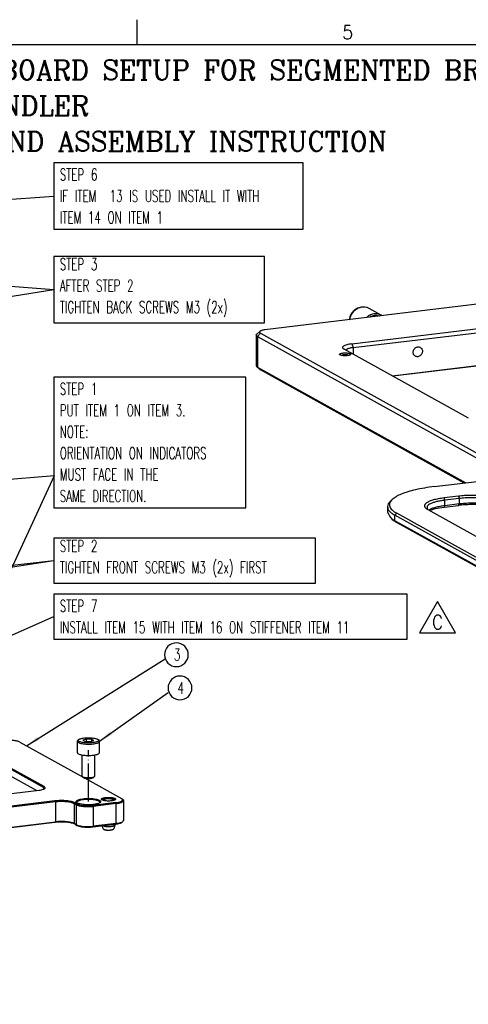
# Model space of a CAD drawing. Header units: inches. Extents: x -399 to 442, y -299 to 295.
# Tile 62 of 138: x -8 to 105, y 46 to 295. Entities that reach past the tile are written whole.
import ezdxf

# ---------------------------------------------------------------- set-up
doc = ezdxf.new("R2010")
doc.units = ezdxf.units.IN
doc.linetypes.add('DOT_CENTER', pattern=[14, 12, -1, 0, -1])
doc.layers.add('1', color=7, linetype='Continuous')
doc.styles.add('CONVERTER_11', font='txt.shx', dxfattribs={"width": 0.9})
doc.styles.add('CONVERTER_12', font='complex.shx', dxfattribs={"width": 0.973})
doc.styles.add('CONVERTER_13', font='txt.shx', dxfattribs={"width": 0.63})
doc.dimstyles.get("Standard").update_dxf_attribs({"dimtxt": 0.18, "dimasz": 0.18, "dimexe": 0.18, "dimexo": 0.0625, "dimgap": 0.09, "dimtad": 0, "dimtih": 1, "dimtoh": 1, "dimdec": 4, "dimzin": 0, "dimdsep": 46, "dimtxsty": 'Standard', "dimcen": 0.09, "dimadec": 0, "dimazin": 0, "dimtfac": 1, "dimtdec": 4, "dimtofl": 0, "dimtmove": 0, "dimatfit": 3, "dimfxl": 1, "dimtolj": 1, "dimtzin": 0, "dimarcsym": 0})

# ---------------------------------------------------------------- blocks, each defined once
blk = doc.blocks.new('REV_TRIANGLE__1', base_point=(97.62, 142.71))
at = {"layer": '1', "color": 3, "linetype": 'Continuous'}
for p, q in [((97.62, 147.96), (93.07, 140.08)), ((102.17, 140.08), (97.62, 147.96)), ((93.07, 140.08), (102.17, 140.08))]:
    blk.add_line(p, q, dxfattribs=at)
at = {"layer": '1', "color": 3, "insert": (97.62, 142.71), "char_height": 3.5, "attachment_point": 5, "line_spacing_factor": 0.90036, "style": 'CONVERTER_11'}
blk.add_mtext('C', dxfattribs=at)
blk = doc.blocks.new('0515-0488_6__7', base_point=(8.47, 129.12))
at = {"color": 7, "linetype": 'Continuous'}
for p, q in [((8.47, 140.85), (8.54, 140.97)), ((8.47, 140.85), (8.47, 137.28)), ((8.54, 140.97), (8.56, 141.04)), ((8.56, 141.04), (8.64, 141.15)), ((8.64, 141.15), (8.73, 141.32)), ((8.73, 141.32), (8.84, 141.39)), ((8.84, 141.39), (9.06, 141.51)), ((9.06, 141.51), (9.25, 141.59)), ((9.25, 141.59), (9.37, 141.65)), ((9.37, 141.65), (10.31, 141.86)), ((11.24, 141.55), (10.24, 141.18)), ((10.24, 141.18), (10.97, 140.78)), ((10.31, 141.86), (11.45, 141.96)), ((10.97, 140.78), (12.7, 140.74)), ((12.96, 141.51), (11.24, 141.55)), ((11.24, 141.55), (11.24, 140.77)), ((11.45, 141.96), (12.65, 141.95)), ((12.65, 141.95), (13.77, 141.83)), ((12.7, 140.74), (13.69, 141.11)), ((12.96, 141.51), (12.96, 140.83)), ((13.69, 141.11), (12.96, 141.51)), ((13.77, 141.83), (14.67, 141.61)), ((14.67, 141.61), (14.88, 141.51)), ((14.88, 141.51), (15.27, 141.26)), ((15.27, 141.26), (15.38, 141.04)), ((15.38, 141.04), (15.4, 140.94)), ((15.4, 140.94), (15.47, 140.85)), ((15.47, 137.28), (15.47, 140.85)), ((9.97, 129.89), (9.97, 136.56)), ((13.97, 129.89), (13.97, 136.55)), ((10.04, 129.75), (10.38, 129.44)), ((13.89, 129.75), (13.56, 129.44)), ((13.89, 129.75), (13.97, 129.89))]:
    blk.add_line(p, q, dxfattribs=at)
for points, knots in [([(8.47, 140.85), (8.47, 140.84), (8.47, 140.82), (8.47, 140.8), (8.48, 140.79)], [0, 0, 0, 0, 0.03028273, 0.06102925, 0.06102925, 0.06102925, 0.06102925]), ([(8.47, 137.28), (8.49, 137.21), (8.55, 137.03), (8.85, 136.86), (9.26, 136.69), (9.82, 136.56), (10.47, 136.45), (11.2, 136.39), (11.97, 136.37), (12.73, 136.39), (13.46, 136.45), (14.12, 136.56), (14.67, 136.69), (15.08, 136.86), (15.39, 137.03), (15.44, 137.21), (15.47, 137.28)], [0, 0, 0, 0, 0.219847, 0.54182, 0.99279, 1.565247, 2.237587, 2.980384, 3.759539, 4.538693, 5.28149, 5.953829, 6.526285, 6.977255, 7.299227, 7.519074, 7.519074, 7.519074, 7.519074]), ([(9.97, 129.89), (9.97, 129.87), (9.98, 129.81), (10.02, 129.77), (10.04, 129.75)], [0, 0, 0, 0, 0.0723654, 0.1602325, 0.1602325, 0.1602325, 0.1602325]), ([(10.04, 129.75), (10.1, 129.71), (10.24, 129.62), (10.52, 129.53), (10.88, 129.45), (11.14, 129.42), (11.28, 129.4)], [0, 0, 0, 0, 0.213034, 0.508654, 0.878259, 1.305023, 1.305023, 1.305023, 1.305023]), ([(10.38, 129.44), (10.43, 129.41), (10.54, 129.33), (10.78, 129.25), (11.07, 129.19), (11.29, 129.16), (11.4, 129.15)], [0, 0, 0, 0, 0.175753, 0.419638, 0.724563, 1.076642, 1.076642, 1.076642, 1.076642]), ([(11.28, 129.4), (11.46, 129.39), (11.82, 129.37), (12.36, 129.38), (12.86, 129.42), (13.3, 129.5), (13.65, 129.59), (13.82, 129.71), (13.89, 129.75)], [0, 0, 0, 0, 0.536405, 1.083193, 1.602162, 2.057702, 2.420662, 2.674263, 2.674263, 2.674263, 2.674263]), ([(11.4, 129.15), (11.55, 129.14), (11.85, 129.12), (12.29, 129.13), (12.71, 129.16), (13.07, 129.23), (13.36, 129.31), (13.5, 129.4), (13.56, 129.44)], [0, 0, 0, 0, 0.442536, 0.893638, 1.321789, 1.697611, 1.997052, 2.206273, 2.206273, 2.206273, 2.206273])]:
    blk.add_open_spline(points, degree=3, knots=knots, dxfattribs=at)
at = {"color": 1, "linetype": 'Continuous'}
for points, knots in [([(8.48, 140.79), (8.53, 140.71), (8.66, 140.5), (9.09, 140.33), (9.66, 140.16), (10.39, 140.04), (11.21, 139.96), (12.08, 139.94), (12.95, 139.97), (13.75, 140.06), (14.44, 140.2), (14.96, 140.38), (15.36, 140.56), (15.44, 140.77), (15.47, 140.85)], [0, 0, 0, 0, 0.285595, 0.727664, 1.33489, 2.081168, 2.924786, 3.815426, 4.698957, 5.521812, 6.235418, 6.801267, 7.199409, 7.455862, 7.455862, 7.455862, 7.455862]), ([(15.17, 141.14), (15.14, 141.22), (15.06, 141.42), (14.68, 141.59), (14.19, 141.75), (13.53, 141.88), (12.78, 141.96), (11.97, 141.98), (11.16, 141.96), (10.4, 141.88), (9.75, 141.75), (9.24, 141.59), (8.9, 141.42), (8.72, 141.14), (8.9, 140.87), (9.24, 140.7), (9.75, 140.53), (10.4, 140.41), (11.16, 140.33), (11.97, 140.31), (12.78, 140.33), (13.53, 140.41), (14.19, 140.53), (14.68, 140.7), (15.06, 140.87), (15.14, 141.07), (15.17, 141.14)], [0, 0, 0, 0, 0.240498, 0.617454, 1.154144, 1.829828, 2.60603, 3.434731, 4.263433, 5.039635, 5.715319, 6.252009, 6.628965, 6.869463, 7.109961, 7.486917, 8.023607, 8.699291, 9.475493, 10.304194, 11.132896, 11.909098, 12.584782, 13.121472, 13.498428, 13.738926, 13.738926, 13.738926, 13.738926])]:
    blk.add_open_spline(points, degree=3, knots=knots, dxfattribs=at)
at = {"layer": '1', "color": 1, "linetype": 'DOT_CENTER'}
blk.add_line((11.97, 121.89), (11.97, 138.06), dxfattribs=at)
blk = doc.blocks.new('dowel_pin_4x8_DIN6325_2__14', base_point=(16.37, 112.82))
at = {"color": 7, "linetype": 'Continuous'}
for p, q in [((16.47, 122.28), (16.45, 122.27)), ((16.93, 122.48), (16.47, 122.28)), ((16.47, 122.28), (16.47, 122.28)), ((17.02, 122.51), (16.93, 122.48)), ((17.38, 122.6), (17.02, 122.51)), ((17.7, 122.66), (17.38, 122.6)), ((17.96, 122.69), (17.7, 122.66)), ((18.19, 122.71), (17.96, 122.69)), ((18.4, 122.71), (18.19, 122.71)), ((18.63, 122.7), (18.4, 122.71)), ((18.88, 122.67), (18.63, 122.7)), ((19.19, 122.61), (18.88, 122.67)), ((19.61, 122.51), (19.19, 122.61)), ((20.12, 122.29), (19.61, 122.51)), ((20.17, 122.26), (20.12, 122.29)), ((16.65, 113.26), (16.37, 114.24)), ((16.51, 114.26), (16.78, 114.15)), ((16.97, 113.03), (16.98, 113.03)), ((16.98, 113.03), (17.06, 113)), ((17.06, 113), (17.15, 112.97)), ((17.15, 112.97), (17.39, 112.92)), ((17.39, 112.92), (17.69, 112.87)), ((17.69, 112.87), (17.94, 112.83)), ((17.94, 112.83), (18.15, 112.82)), ((18.15, 112.82), (18.36, 112.82)), ((18.36, 112.82), (18.56, 112.82)), ((18.56, 112.82), (18.79, 112.85)), ((18.79, 112.85), (19.05, 112.89)), ((19.05, 112.89), (19.4, 112.95)), ((19.4, 112.95), (19.47, 112.97)), ((19.47, 112.97), (19.68, 113.04)), ((20.31, 114.44), (19.98, 113.26)), ((20.31, 114.48), (20.31, 114.71)), ((20.31, 114.44), (20.31, 114.48))]:
    blk.add_line(p, q, dxfattribs=at)
for points, knots in [([(20.12, 122.29), (20.09, 122.31), (20.02, 122.35), (19.95, 122.37), (19.91, 122.39)], [0, 0, 0, 0, 0.1093068, 0.2346936, 0.2346936, 0.2346936, 0.2346936]), ([(16.65, 113.26), (16.68, 113.21), (16.76, 113.1), (16.89, 113.06), (16.97, 113.03)], [0, 0, 0, 0, 0.1535303, 0.3984053, 0.3984053, 0.3984053, 0.3984053]), ([(16.78, 114.15), (16.89, 114.12), (17.14, 114.05), (17.55, 114), (18, 113.96), (18.46, 113.96), (18.92, 113.98), (19.34, 114.03), (19.71, 114.1), (19.99, 114.2), (20.21, 114.29), (20.28, 114.4), (20.31, 114.44)], [0, 0, 0, 0, 0.354968, 0.770778, 1.226845, 1.699654, 2.164539, 2.597375, 2.976305, 3.283719, 3.509392, 3.659346, 3.659346, 3.659346, 3.659346]), ([(16.97, 113.03), (17.07, 113), (17.29, 112.94), (17.65, 112.89), (18.06, 112.85), (18.49, 112.85), (18.9, 112.88), (19.17, 112.92), (19.3, 112.94)], [0, 0, 0, 0, 0.312114, 0.689171, 1.108659, 1.54427, 1.968339, 2.354167, 2.354167, 2.354167, 2.354167]), ([(19.3, 112.94), (19.37, 112.95), (19.5, 112.98), (19.62, 113.02), (19.68, 113.04)], [0, 0, 0, 0, 0.2112088, 0.3936945, 0.3936945, 0.3936945, 0.3936945]), ([(19.68, 113.04), (19.75, 113.07), (19.88, 113.11), (19.95, 113.21), (19.98, 113.26)], [0, 0, 0, 0, 0.2299722, 0.3761507, 0.3761507, 0.3761507, 0.3761507])]:
    blk.add_open_spline(points, degree=3, knots=knots, dxfattribs=at)
blk = doc.blocks.new('N2390-20305_plate__15', base_point=(-318.01, 84.09))
at = {"color": 7, "linetype": 'Continuous'}
for p, q in [((-2.21, 126.27), (-62.22, 159.58)), ((-1.99, 126.54), (-62, 159.85)), ((-9.67, 140.6), (10.28, 129.53)), ((-4.41, 125.32), (-24.61, 136.53)), ((10.72, 129.28), (22.41, 122.8)), ((-49.89, 119.83), (-3.56, 125.42)), ((-1.93, 125.98), (-2.02, 125.84)), ((1.45, 122.03), (-65.86, 113.9)), ((1.56, 121.73), (-65.76, 113.6)), ((8.13, 120.84), (7.54, 121.16)), ((8.36, 121.1), (7.77, 121.43)), ((8.4, 121.46), (8.41, 121.45)), ((20.59, 121.51), (13.34, 120.63)), ((20.7, 121.21), (13.45, 120.33)), ((15.52, 121.45), (15.56, 121.52)), ((16.32, 122.32), (16.31, 122.33)), ((20.31, 122.37), (20.31, 122.32)), ((22.41, 122.8), (22.62, 122.65)), ((22.62, 122.65), (22.86, 122.43)), ((22.9, 122.39), (22.63, 122.59)), ((22.97, 122.28), (22.63, 122.59)), ((22.86, 122.43), (22.9, 122.39)), ((22.9, 122.39), (22.97, 122.28)), ((23.01, 122.15), (23.01, 115.87)), ((1.45, 115.27), (-101.14, 102.88)), ((-101.04, 103.07), (1.56, 115.45)), ((20.7, 114.93), (13.45, 114.06)), ((22.62, 115.37), (22.86, 115.59)), ((8.13, 114.56), (7.54, 114.89)), ((7.77, 114.67), (8.36, 114.34)), ((13.34, 113.87), (20.59, 114.75))]:
    blk.add_line(p, q, dxfattribs=at)
at = {"color": 1, "linetype": 'Continuous'}
for p, q in [((-2.21, 126.27), (-1.99, 126.54)), ((-2.21, 126.27), (-2.21, 125.75)), ((1.56, 121.73), (1.45, 122.03)), ((1.56, 121.73), (1.56, 115.45)), ((7.77, 121.43), (7.54, 121.16)), ((7.54, 121.16), (7.54, 114.89)), ((8.13, 120.84), (8.36, 121.1)), ((20.7, 121.21), (20.59, 121.51)), ((20.7, 114.93), (20.7, 121.21)), ((8.13, 120.84), (8.13, 114.56)), ((13.34, 120.63), (13.45, 120.33)), ((13.45, 120.33), (13.45, 114.06)), ((1.56, 115.45), (1.45, 115.27)), ((20.59, 114.75), (20.7, 114.93)), ((7.77, 114.67), (7.54, 114.89)), ((8.13, 114.56), (8.36, 114.34)), ((13.45, 114.06), (13.34, 113.87))]:
    blk.add_line(p, q, dxfattribs=at)
at = {"color": 7, "linetype": 'Continuous'}
for points, knots in [([(-9.67, 140.6), (-9.8, 140.66), (-10.07, 140.79), (-10.56, 140.92), (-11.15, 141.03), (-11.8, 141.11), (-12.51, 141.16), (-13.23, 141.17), (-13.95, 141.15), (-14.42, 141.1), (-14.66, 141.07)], [0, 0, 0, 0, 0.408714, 0.91946, 1.518504, 2.186416, 2.900094, 3.634203, 4.362449, 5.058812, 5.058812, 5.058812, 5.058812]), ([(-3.56, 125.42), (-3.32, 125.45), (-2.88, 125.52), (-2.31, 125.67), (-1.92, 125.85), (-1.65, 126.07), (-1.72, 126.39), (-1.89, 126.48), (-1.99, 126.54)], [0, 0, 0, 0, 0.725212, 1.320822, 1.758327, 2.040604, 2.263082, 2.593153, 2.593153, 2.593153, 2.593153]), ([(-1.93, 125.98), (-1.96, 126.03), (-2.01, 126.16), (-2.14, 126.23), (-2.21, 126.27)], [0, 0, 0, 0, 0.1720874, 0.4143323, 0.4143323, 0.4143323, 0.4143323]), ([(7.77, 121.43), (7.61, 121.51), (7.26, 121.67), (6.63, 121.84), (5.9, 121.98), (5.07, 122.08), (4.17, 122.14), (3.26, 122.15), (2.34, 122.12), (1.75, 122.06), (1.45, 122.03)], [0, 0, 0, 0, 0.517704, 1.164649, 1.923439, 2.769461, 3.673453, 4.603324, 5.525769, 6.407828, 6.407828, 6.407828, 6.407828]), ([(7.54, 121.16), (7.39, 121.23), (7.06, 121.39), (6.47, 121.55), (5.77, 121.68), (4.98, 121.78), (4.14, 121.83), (3.27, 121.84), (2.4, 121.81), (1.84, 121.76), (1.56, 121.73)], [0, 0, 0, 0, 0.490457, 1.103352, 1.822205, 2.6237, 3.480113, 4.361043, 5.234939, 6.070574, 6.070574, 6.070574, 6.070574]), ([(15.82, 121.83), (15.79, 121.91), (15.71, 122.12), (15.32, 122.32), (14.81, 122.51), (14.12, 122.66), (13.31, 122.77), (12.42, 122.82), (11.51, 122.82), (10.63, 122.77), (9.82, 122.66), (9.13, 122.51), (8.6, 122.32), (8.25, 122.12), (8.07, 121.83), (8.25, 121.53), (8.6, 121.33), (9.13, 121.14), (9.82, 120.99), (10.63, 120.88), (11.51, 120.83), (12.42, 120.83), (13.31, 120.88), (14.12, 120.99), (14.81, 121.14), (15.32, 121.33), (15.71, 121.53), (15.79, 121.74), (15.82, 121.83)], [0, 0, 0, 0, 0.263405, 0.661863, 1.224949, 1.937694, 2.767062, 3.670056, 4.598189, 5.501183, 6.330551, 7.043297, 7.606382, 8.00484, 8.268245, 8.53165, 8.930109, 9.493193, 10.205939, 11.035307, 11.938301, 12.866434, 13.769428, 14.598796, 15.311541, 15.874627, 16.273085, 16.53649, 16.53649, 16.53649, 16.53649]), ([(8.36, 121.1), (8.48, 121.05), (8.76, 120.92), (9.25, 120.79), (9.83, 120.67), (10.49, 120.59), (11.19, 120.55), (11.92, 120.54), (12.64, 120.56), (13.11, 120.61), (13.34, 120.63)], [0, 0, 0, 0, 0.408714, 0.91946, 1.518504, 2.186416, 2.900094, 3.634203, 4.362449, 5.058812, 5.058812, 5.058812, 5.058812]), ([(13.45, 122.43), (13.21, 122.46), (12.72, 122.5), (11.97, 122.52), (11.22, 122.5), (10.5, 122.44), (9.85, 122.35), (9.29, 122.22), (8.85, 122.06), (8.55, 121.89), (8.35, 121.68), (8.38, 121.53), (8.4, 121.46)], [0, 0, 0, 0, 0.728842, 1.489548, 2.250169, 2.97876, 3.645159, 4.222873, 4.691416, 5.040423, 5.281282, 5.480123, 5.480123, 5.480123, 5.480123]), ([(15.56, 121.52), (15.56, 121.58), (15.56, 121.74), (15.34, 121.92), (15.03, 122.08), (14.6, 122.23), (14.06, 122.35), (13.66, 122.4), (13.45, 122.43)], [0, 0, 0, 0, 0.189781, 0.438938, 0.791017, 1.251048, 1.80861, 2.445489, 2.445489, 2.445489, 2.445489]), ([(20.56, 122.59), (20.54, 122.65), (20.49, 122.78), (20.22, 122.9), (19.88, 123.02), (19.41, 123.11), (18.88, 123.16), (18.31, 123.18), (17.74, 123.16), (17.21, 123.11), (16.75, 123.02), (16.39, 122.9), (16.15, 122.78), (16.03, 122.59), (16.15, 122.4), (16.39, 122.28), (16.75, 122.16), (17.21, 122.08), (17.74, 122.02), (18.31, 122), (18.88, 122.02), (19.41, 122.08), (19.88, 122.16), (20.22, 122.28), (20.49, 122.4), (20.54, 122.54), (20.56, 122.59)], [0, 0, 0, 0, 0.1691, 0.434148, 0.811507, 1.286598, 1.832365, 2.415046, 2.997726, 3.543493, 4.018584, 4.395944, 4.660991, 4.830091, 4.999191, 5.264239, 5.641599, 6.116689, 6.662456, 7.245137, 7.827817, 8.373584, 8.848675, 9.226035, 9.491082, 9.660182, 9.660182, 9.660182, 9.660182]), ([(20.31, 122.37), (20.29, 122.41), (20.22, 122.54), (19.98, 122.64), (19.66, 122.74), (19.24, 122.81), (18.76, 122.86), (18.25, 122.87), (17.75, 122.85), (17.28, 122.8), (16.88, 122.72), (16.58, 122.62), (16.36, 122.5), (16.33, 122.38), (16.31, 122.33)], [0, 0, 0, 0, 0.157689, 0.405164, 0.751833, 1.18297, 1.673623, 2.193298, 2.709038, 3.188215, 3.601342, 3.925341, 4.149201, 4.293395, 4.293395, 4.293395, 4.293395]), ([(20.59, 121.51), (20.84, 121.55), (21.3, 121.61), (21.91, 121.76), (22.37, 121.95), (22.68, 122.14), (22.8, 122.44), (22.68, 122.58), (22.62, 122.65)], [0, 0, 0, 0, 0.755177, 1.394105, 1.890622, 2.237112, 2.473902, 2.73537, 2.73537, 2.73537, 2.73537]), ([(20.7, 121.21), (20.91, 121.24), (21.32, 121.3), (21.89, 121.42), (22.35, 121.57), (22.7, 121.74), (22.95, 121.92), (22.99, 122.08), (23.01, 122.15)], [0, 0, 0, 0, 0.65872, 1.240939, 1.729957, 2.115313, 2.397924, 2.605154, 2.605154, 2.605154, 2.605154]), ([(23.01, 122.15), (23, 122.17), (23, 122.22), (22.98, 122.26), (22.97, 122.28)], [0, 0, 0, 0, 0.0689936, 0.1419978, 0.1419978, 0.1419978, 0.1419978]), ([(8.13, 120.84), (8.26, 120.77), (8.56, 120.63), (9.08, 120.5), (9.7, 120.38), (10.4, 120.29), (11.15, 120.24), (11.93, 120.23), (12.7, 120.26), (13.2, 120.31), (13.45, 120.33)], [0, 0, 0, 0, 0.435962, 0.980757, 1.619738, 2.332178, 3.093434, 3.876483, 4.653279, 5.396066, 5.396066, 5.396066, 5.396066]), ([(7.77, 114.67), (7.61, 114.74), (7.26, 114.91), (6.63, 115.07), (5.9, 115.22), (5.07, 115.32), (4.17, 115.38), (3.26, 115.39), (2.34, 115.36), (1.75, 115.3), (1.45, 115.27)], [0, 0, 0, 0, 0.517704, 1.164649, 1.923439, 2.769461, 3.673453, 4.603324, 5.525769, 6.407828, 6.407828, 6.407828, 6.407828]), ([(7.54, 114.89), (7.39, 114.96), (7.06, 115.11), (6.47, 115.27), (5.77, 115.4), (4.98, 115.5), (4.14, 115.55), (3.27, 115.56), (2.4, 115.54), (1.84, 115.48), (1.56, 115.45)], [0, 0, 0, 0, 0.490457, 1.103352, 1.822205, 2.6237, 3.480113, 4.361043, 5.234939, 6.070574, 6.070574, 6.070574, 6.070574]), ([(20.59, 114.75), (20.82, 114.78), (21.25, 114.84), (21.83, 114.98), (22.29, 115.14), (22.52, 115.3), (22.62, 115.37)], [0, 0, 0, 0, 0.699416, 1.302289, 1.786952, 2.143446, 2.143446, 2.143446, 2.143446]), ([(20.7, 114.93), (20.94, 114.97), (21.4, 115.03), (22.02, 115.18), (22.51, 115.34), (22.76, 115.52), (22.86, 115.59)], [0, 0, 0, 0, 0.746043, 1.389106, 1.906079, 2.28634, 2.28634, 2.28634, 2.28634]), ([(22.86, 115.59), (22.9, 115.64), (22.98, 115.71), (23, 115.82), (23.01, 115.87)], [0, 0, 0, 0, 0.1757305, 0.3204587, 0.3204587, 0.3204587, 0.3204587]), ([(8.13, 114.56), (8.26, 114.5), (8.56, 114.36), (9.08, 114.22), (9.7, 114.1), (10.4, 114.01), (11.15, 113.96), (11.93, 113.95), (12.7, 113.98), (13.2, 114.03), (13.45, 114.06)], [0, 0, 0, 0, 0.435962, 0.980757, 1.619738, 2.332178, 3.093434, 3.876483, 4.653279, 5.396066, 5.396066, 5.396066, 5.396066]), ([(8.36, 114.34), (8.48, 114.28), (8.76, 114.15), (9.25, 114.02), (9.83, 113.91), (10.49, 113.83), (11.19, 113.79), (11.92, 113.78), (12.64, 113.8), (13.11, 113.85), (13.34, 113.87)], [0, 0, 0, 0, 0.408714, 0.91946, 1.518504, 2.186416, 2.900094, 3.634203, 4.362449, 5.058812, 5.058812, 5.058812, 5.058812])]:
    blk.add_open_spline(points, degree=3, knots=knots, dxfattribs=at)
blk = doc.blocks.new('N2390-20305__16', base_point=(-318.01, 84.09))
for name, p in [('N2390-20305_plate__15', (-318.01, 84.09)), ('dowel_pin_4x8_DIN6325_2__14', (16.37, 112.82))]:
    blk.add_blockref(name, p)
blk = doc.blocks.new('N2390-60305__17', base_point=(-318.01, -142.86))
for name, p in [('N2390-20305__16', (-318.01, 84.09)), ('0515-0488_6__7', (8.47, 129.12))]:
    blk.add_blockref(name, p)
blk = doc.blocks.new('N2494-90112__127', base_point=(-386.38, -319.12))
blk.add_blockref('N2390-60305__17', (-318.01, -142.86))
blk = doc.blocks.new('E6980-24991_2__316', base_point=(106.23, 185.31))
at = {"color": 7, "linetype": 'Continuous'}
for p, q in [((120.92, 221.15), (134.52, 222.79)), ((134.26, 222.93), (134.38, 222.87)), ((134.26, 222.93), (134.26, 222.76)), ((134.38, 222.87), (134.52, 222.79)), ((128.57, 218.13), (124.04, 217.59)), ((128.82, 217.41), (124.29, 216.87)), ((106.23, 214.85), (106.23, 213.11)), ((107.15, 216.58), (107.73, 217.12)), ((118.7, 215.02), (118.76, 214.05)), ((121.29, 214.21), (124.04, 214.69)), ((124.04, 214.69), (128.57, 215.24)), ((128.82, 215.68), (124.29, 215.13)), ((179.72, 195.29), (142.11, 216.16)), ((179.72, 193.55), (142.11, 214.42)), ((180.27, 195.93), (142.65, 216.81)), ((106.23, 213.11), (107.15, 211.38)), ((107.15, 211.38), (107.73, 210.84)), ((146.19, 191.24), (108.58, 212.12)), ((146.73, 191.88), (109.12, 212.76)), ((118.91, 213.94), (156.52, 193.06)), ((119.26, 213.75), (119.31, 213.79)), ((119.57, 213.58), (121.29, 214.21)), ((142.65, 213.91), (179.61, 193.4)), ((146.19, 189.5), (108.58, 210.38)), ((109.12, 209.86), (146.73, 188.99)), ((179.72, 193.55), (179.82, 193.48)), ((170.61, 191.74), (175.14, 192.28)), ((192.75, 190.47), (179.16, 188.83)), ((193.01, 189.75), (179.41, 188.11)), ((193.01, 190.33), (192.75, 190.47)), ((193.01, 189.75), (192.75, 190.47)), ((193.01, 190.33), (193.01, 189.75)), ((179.16, 185.93), (192.75, 187.57)), ((193.01, 188.01), (179.41, 186.37)), ((193.01, 188.01), (192.75, 187.57)), ((193.01, 187.43), (192.75, 187.57)), ((193.01, 188.01), (193.01, 187.43)), ((193.54, 187.5), (193.01, 187.43))]:
    blk.add_line(p, q, dxfattribs=at)
at = {"color": 1, "linetype": 'Continuous'}
for p, q in [((124.29, 216.87), (124.04, 217.59)), ((128.57, 218.13), (128.82, 217.41)), ((128.82, 217.41), (128.82, 215.68)), ((124.29, 215.13), (124.04, 214.69)), ((124.29, 215.13), (124.29, 216.87)), ((128.57, 215.24), (128.82, 215.68)), ((142.65, 216.81), (142.11, 216.16)), ((142.11, 216.16), (142.11, 214.42)), ((142.11, 214.42), (142.65, 213.91)), ((108.58, 212.12), (109.12, 212.76)), ((108.58, 210.38), (108.58, 212.12)), ((109.12, 209.86), (108.58, 210.38)), ((179.72, 195.29), (180.27, 195.93)), ((179.72, 195.29), (179.72, 193.55)), ((179.8, 193.47), (179.72, 193.55)), ((146.19, 191.24), (146.73, 191.88)), ((146.19, 189.5), (146.19, 191.24)), ((146.73, 188.99), (146.19, 189.5)), ((179.41, 188.11), (179.16, 188.83)), ((179.16, 185.93), (179.41, 186.37)), ((179.41, 186.37), (179.41, 188.11))]:
    blk.add_line(p, q, dxfattribs=at)
at = {"color": 7, "linetype": 'Continuous'}
for points, knots in [([(120.92, 221.15), (119.9, 221.02), (117.94, 220.76), (115.16, 220.21), (112.72, 219.58), (110.65, 218.85), (108.98, 218.1), (108.11, 217.42), (107.73, 217.12)], [0, 0, 0, 0, 3.095645, 5.93715, 8.475064, 10.670028, 12.497098, 13.954364, 13.954364, 13.954364, 13.954364]), ([(124.04, 217.59), (123.44, 217.51), (122.31, 217.35), (120.78, 217), (119.53, 216.59), (118.62, 216.12), (118.01, 215.61), (117.84, 214.95), (118.25, 214.34), (118.66, 214.09), (118.91, 213.94)], [0, 0, 0, 0, 1.808995, 3.397355, 4.716414, 5.737573, 6.470758, 7.019592, 7.627638, 8.483579, 8.483579, 8.483579, 8.483579]), ([(142.65, 216.81), (142.3, 216.97), (141.52, 217.34), (140.13, 217.71), (138.48, 218.02), (136.63, 218.25), (134.64, 218.38), (132.59, 218.4), (130.56, 218.34), (129.22, 218.2), (128.57, 218.13)], [0, 0, 0, 0, 1.155298, 2.599006, 4.292305, 6.18027, 8.1976, 10.27268, 12.331189, 14.299575, 14.299575, 14.299575, 14.299575]), ([(142.11, 216.16), (141.78, 216.32), (141.04, 216.66), (139.73, 217.01), (138.18, 217.31), (136.43, 217.52), (134.55, 217.64), (132.62, 217.67), (130.7, 217.61), (129.44, 217.48), (128.82, 217.41)], [0, 0, 0, 0, 1.089904, 2.451893, 4.049345, 5.830444, 7.733585, 9.691208, 11.633197, 13.490165, 13.490165, 13.490165, 13.490165]), ([(107.15, 216.58), (106.88, 216.32), (106.4, 215.83), (106.29, 215.15), (106.23, 214.85)], [0, 0, 0, 0, 1.098298, 2.002837, 2.002837, 2.002837, 2.002837]), ([(106.23, 214.85), (106.27, 214.61), (106.34, 214.09), (106.84, 213.38), (107.59, 212.7), (108.23, 212.32), (108.58, 212.12)], [0, 0, 0, 0, 0.719922, 1.545527, 2.545805, 3.754092, 3.754092, 3.754092, 3.754092]), ([(107.73, 217.12), (107.41, 216.78), (106.83, 216.17), (106.8, 214.79), (107.72, 213.62), (108.61, 213.07), (109.12, 212.76)], [0, 0, 0, 0, 1.348251, 2.464216, 3.785852, 5.591316, 5.591316, 5.591316, 5.591316]), ([(124.29, 216.87), (123.83, 216.81), (122.96, 216.69), (121.74, 216.44), (120.68, 216.15), (119.82, 215.82), (119.14, 215.47), (118.83, 215.15), (118.7, 215.02)], [0, 0, 0, 0, 1.380311, 2.634121, 3.735721, 4.665671, 5.414021, 5.987621, 5.987621, 5.987621, 5.987621]), ([(124.29, 215.13), (123.76, 215.06), (122.76, 214.92), (121.39, 214.61), (120.24, 214.27), (119.59, 213.94), (119.31, 213.79)], [0, 0, 0, 0, 1.598752, 3.019177, 4.222724, 5.184165, 5.184165, 5.184165, 5.184165]), ([(142.65, 213.91), (142.3, 214.07), (141.52, 214.44), (140.13, 214.81), (138.48, 215.13), (136.63, 215.35), (134.64, 215.48), (132.59, 215.51), (130.56, 215.44), (129.22, 215.3), (128.57, 215.24)], [0, 0, 0, 0, 1.155298, 2.599006, 4.292305, 6.18027, 8.1976, 10.27268, 12.331189, 14.299575, 14.299575, 14.299575, 14.299575]), ([(142.11, 214.42), (141.78, 214.58), (141.04, 214.93), (139.73, 215.27), (138.18, 215.57), (136.43, 215.78), (134.55, 215.91), (132.62, 215.93), (130.7, 215.87), (129.44, 215.74), (128.82, 215.68)], [0, 0, 0, 0, 1.089904, 2.451893, 4.049345, 5.830444, 7.733585, 9.691208, 11.633197, 13.490165, 13.490165, 13.490165, 13.490165]), ([(107.15, 211.38), (107.35, 211.2), (107.8, 210.82), (108.31, 210.53), (108.58, 210.38)], [0, 0, 0, 0, 0.812613, 1.747, 1.747, 1.747, 1.747]), ([(107.73, 210.84), (107.93, 210.67), (108.36, 210.3), (108.86, 210.01), (109.12, 209.86)], [0, 0, 0, 0, 0.793111, 1.705073, 1.705073, 1.705073, 1.705073]), ([(175.14, 192.28), (175.74, 192.37), (176.86, 192.52), (178.39, 192.87), (179.64, 193.28), (180.55, 193.75), (181.16, 194.26), (181.33, 194.93), (180.93, 195.53), (180.51, 195.78), (180.27, 195.93)], [0, 0, 0, 0, 1.808995, 3.397355, 4.716414, 5.737573, 6.470758, 7.019592, 7.627638, 8.483579, 8.483579, 8.483579, 8.483579]), ([(156.52, 193.06), (156.87, 192.9), (157.66, 192.53), (159.04, 192.17), (160.69, 191.85), (162.54, 191.62), (164.53, 191.49), (166.58, 191.47), (168.62, 191.53), (169.95, 191.67), (170.61, 191.74)], [0, 0, 0, 0, 1.155298, 2.599006, 4.292305, 6.18027, 8.1976, 10.27268, 12.331189, 14.299575, 14.299575, 14.299575, 14.299575]), ([(180.48, 193.7), (180.55, 193.83), (180.71, 194.08), (180.61, 194.56), (180.25, 194.96), (179.91, 195.17), (179.72, 195.29)], [0, 0, 0, 0, 0.440892, 0.852373, 1.358595, 2.026957, 2.026957, 2.026957, 2.026957]), ([(146.19, 191.24), (146.83, 190.93), (148.24, 190.24), (150.69, 189.5), (153.56, 188.82), (156.81, 188.27), (160.36, 187.86), (164.11, 187.59), (167.98, 187.48), (171.87, 187.53), (175.69, 187.71), (178.19, 187.98), (179.41, 188.11)], [0, 0, 0, 0, 2.124291, 4.692411, 7.664945, 10.983895, 14.578378, 18.368382, 22.267814, 26.187285, 30.036811, 33.728498, 33.728498, 33.728498, 33.728498]), ([(146.19, 189.5), (146.83, 189.19), (148.24, 188.5), (150.69, 187.76), (153.56, 187.08), (156.81, 186.53), (160.36, 186.12), (164.11, 185.85), (167.98, 185.74), (171.87, 185.79), (175.69, 185.98), (178.19, 186.24), (179.41, 186.37)], [0, 0, 0, 0, 2.124291, 4.692411, 7.664945, 10.983895, 14.578378, 18.368382, 22.267814, 26.187285, 30.036811, 33.728498, 33.728498, 33.728498, 33.728498]), ([(146.73, 191.88), (147.36, 191.58), (148.73, 190.91), (151.12, 190.18), (153.93, 189.52), (157.1, 188.99), (160.56, 188.59), (164.23, 188.33), (168, 188.21), (171.8, 188.26), (175.52, 188.44), (177.96, 188.7), (179.16, 188.83)], [0, 0, 0, 0, 2.073308, 4.579793, 7.480986, 10.720281, 14.228497, 17.927541, 21.733386, 25.55879, 29.315928, 32.919014, 32.919014, 32.919014, 32.919014]), ([(146.73, 188.99), (147.36, 188.68), (148.73, 188.01), (151.12, 187.28), (153.93, 186.62), (157.1, 186.09), (160.56, 185.69), (164.23, 185.43), (168, 185.32), (171.8, 185.36), (175.52, 185.55), (177.96, 185.8), (179.16, 185.93)], [0, 0, 0, 0, 2.073308, 4.579793, 7.480986, 10.720281, 14.228497, 17.927541, 21.733386, 25.55879, 29.315928, 32.919014, 32.919014, 32.919014, 32.919014])]:
    blk.add_open_spline(points, degree=3, knots=knots, dxfattribs=at)
blk = doc.blocks.new('E6980-24991_1__317', base_point=(425.99, 223.32))
at = {"color": 7, "linetype": 'Continuous'}
for p, q in [((425.99, 257.97), (428.34, 258.26)), ((432.36, 254.8), (431.86, 254.71)), ((436.89, 255.35), (432.36, 254.8)), ((437.15, 254.63), (432.93, 254.12)), ((460.77, 255.2), (498.38, 234.32)), ((437.15, 252.89), (435.51, 252.69)), ((436.11, 252.35), (436.89, 252.45)), ((488.05, 232.5), (450.44, 253.37)), ((488.05, 230.76), (450.44, 251.64)), ((488.59, 233.14), (450.98, 254.02)), ((450.98, 251.12), (487.97, 230.59)), ((498.38, 234.32), (499.77, 233.35)), ((500.35, 232.81), (499.77, 233.35)), ((488.73, 231.99), (488.05, 232.5)), ((488.05, 230.76), (488.13, 230.69)), ((488.79, 231.09), (488.73, 231.99)), ((501.27, 231.08), (501.27, 229.34)), ((478.36, 228.91), (478.93, 228.95)), ((478.93, 228.95), (483.46, 229.5)), ((500.35, 227.6), (499.77, 227.06)), ((486.58, 225.93), (484.23, 225.65)), ((486.83, 225.21), (485.34, 225.03)), ((487.86, 223.63), (491.61, 224.23)), ((488.41, 223.32), (491.24, 223.77))]:
    blk.add_line(p, q, dxfattribs=at)
at = {"color": 1, "linetype": 'Continuous'}
for p, q in [((432.52, 254.35), (432.36, 254.8)), ((437.15, 254.63), (436.89, 255.35)), ((437.15, 252.89), (437.15, 254.63)), ((437.15, 252.89), (436.89, 252.45)), ((450.98, 254.02), (450.44, 253.37)), ((450.44, 251.64), (450.44, 253.37)), ((450.98, 251.12), (450.44, 251.64)), ((488.59, 233.14), (488.05, 232.5)), ((488.05, 230.76), (488.05, 232.5)), ((488.12, 230.69), (488.05, 230.76)), ((486.83, 225.21), (486.58, 225.93)), ((486.83, 224.2), (486.83, 225.21))]:
    blk.add_line(p, q, dxfattribs=at)
at = {"color": 7, "linetype": 'Continuous'}
for points, knots in [([(460.77, 255.2), (460.14, 255.5), (458.77, 256.17), (456.38, 256.9), (453.57, 257.56), (450.4, 258.1), (446.94, 258.5), (443.27, 258.76), (439.5, 258.87), (435.7, 258.82), (431.98, 258.64), (429.54, 258.38), (428.34, 258.26)], [0, 0, 0, 0, 2.073308, 4.579793, 7.480986, 10.720281, 14.228497, 17.927541, 21.733386, 25.55879, 29.315928, 32.919014, 32.919014, 32.919014, 32.919014]), ([(450.98, 254.02), (450.63, 254.18), (449.84, 254.55), (448.46, 254.92), (446.81, 255.24), (444.96, 255.46), (442.97, 255.59), (440.92, 255.62), (438.88, 255.55), (437.55, 255.41), (436.89, 255.35)], [0, 0, 0, 0, 1.155298, 2.599006, 4.292305, 6.18027, 8.1976, 10.27268, 12.331189, 14.299575, 14.299575, 14.299575, 14.299575]), ([(450.44, 253.37), (450.11, 253.53), (449.36, 253.88), (448.05, 254.22), (446.5, 254.52), (444.75, 254.73), (442.88, 254.86), (440.94, 254.88), (439.02, 254.82), (437.76, 254.69), (437.15, 254.63)], [0, 0, 0, 0, 1.089904, 2.451893, 4.049345, 5.830444, 7.733585, 9.691208, 11.633197, 13.490165, 13.490165, 13.490165, 13.490165]), ([(450.98, 251.12), (450.63, 251.29), (449.84, 251.65), (448.46, 252.02), (446.81, 252.34), (444.96, 252.56), (442.97, 252.69), (440.92, 252.72), (438.88, 252.65), (437.55, 252.52), (436.89, 252.45)], [0, 0, 0, 0, 1.155298, 2.599006, 4.292305, 6.18027, 8.1976, 10.27268, 12.331189, 14.299575, 14.299575, 14.299575, 14.299575]), ([(450.44, 251.64), (450.11, 251.79), (449.36, 252.14), (448.05, 252.48), (446.5, 252.78), (444.75, 252.99), (442.88, 253.12), (440.94, 253.14), (439.02, 253.08), (437.76, 252.95), (437.15, 252.89)], [0, 0, 0, 0, 1.089904, 2.451893, 4.049345, 5.830444, 7.733585, 9.691208, 11.633197, 13.490165, 13.490165, 13.490165, 13.490165]), ([(483.46, 229.5), (484.06, 229.58), (485.19, 229.73), (486.72, 230.08), (487.97, 230.49), (488.88, 230.96), (489.49, 231.47), (489.66, 232.14), (489.25, 232.74), (488.84, 232.99), (488.59, 233.14)], [0, 0, 0, 0, 1.808995, 3.397355, 4.716414, 5.737573, 6.470758, 7.019592, 7.627638, 8.483579, 8.483579, 8.483579, 8.483579]), ([(486.58, 225.93), (487.82, 226.1), (490.16, 226.42), (493.42, 227.12), (496.15, 227.94), (498.3, 228.87), (499.81, 229.88), (500.7, 231.03), (500.67, 232.4), (500.09, 233.01), (499.77, 233.35)], [0, 0, 0, 0, 3.748286, 7.10046, 9.972148, 12.305334, 14.086116, 15.392512, 16.50122, 17.84183, 17.84183, 17.84183, 17.84183]), ([(486.83, 225.21), (487.87, 225.35), (489.85, 225.61), (492.66, 226.16), (495.14, 226.8), (497.25, 227.52), (498.96, 228.31), (500.2, 229.15), (501.08, 230.05), (501.21, 230.76), (501.27, 231.08)], [0, 0, 0, 0, 3.128094, 6.003946, 8.578846, 10.813749, 12.683306, 14.183729, 15.350891, 16.299191, 16.299191, 16.299191, 16.299191]), ([(501.27, 231.08), (501.21, 231.38), (501.1, 232.05), (500.62, 232.54), (500.35, 232.81)], [0, 0, 0, 0, 0.904538, 2.002836, 2.002836, 2.002836, 2.002836]), ([(491.24, 223.77), (492.2, 223.98), (494, 224.37), (496.4, 225.16), (498.35, 225.97), (499.34, 226.73), (499.77, 227.06)], [0, 0, 0, 0, 2.952317, 5.496645, 7.592801, 9.232115, 9.232115, 9.232115, 9.232115]), ([(491.61, 224.23), (492.59, 224.44), (494.43, 224.84), (496.89, 225.65), (498.89, 226.48), (499.91, 227.26), (500.35, 227.6)], [0, 0, 0, 0, 3.024913, 5.631805, 7.779505, 9.45913, 9.45913, 9.45913, 9.45913]), ([(500.35, 227.6), (500.62, 227.87), (501.1, 228.36), (501.21, 229.03), (501.27, 229.34)], [0, 0, 0, 0, 1.098298, 2.002837, 2.002837, 2.002837, 2.002837])]:
    blk.add_open_spline(points, degree=3, knots=knots, dxfattribs=at)
blk = doc.blocks.new('handles__318', base_point=(106.23, 185.31))
for name, p in [('E6980-24991_1__317', (425.99, 223.32)), ('E6980-24991_2__316', (106.23, 185.31))]:
    blk.add_blockref(name, p)
blk = doc.blocks.new('E2812-23753-0__335', base_point=(94.15, 273.79))
at = {"color": 7, "linetype": 'Continuous'}
for p, q in [((98.21, 277.72), (97.96, 277.73)), ((94.33, 274.66), (94.15, 273.79))]:
    blk.add_line(p, q, dxfattribs=at)
blk.add_open_spline([(97.96, 277.73), (97.7, 277.68), (97.17, 277.58), (96.43, 277.24), (95.74, 276.76), (95.15, 276.15), (94.66, 275.45), (94.44, 274.92), (94.33, 274.66)], degree=3, knots=[0, 0, 0, 0, 0.791904, 1.604938, 2.4373, 3.284364, 4.139483, 4.994935, 4.994935, 4.994935, 4.994935], dxfattribs=at)
blk = doc.blocks.new('bearing_HK0509__336', base_point=(94.29, 273.81))
at = {"color": 7, "linetype": 'Continuous'}
for p, q in [((104.24, 275.24), (100.44, 277.35)), ((94.29, 273.81), (94.33, 274.11)), ((99.63, 274.46), (100.18, 274.93)), ((104.41, 275.14), (104.51, 275.05))]:
    blk.add_line(p, q, dxfattribs=at)
for points, knots in [([(100.44, 277.35), (100.16, 277.47), (99.59, 277.73), (98.65, 277.82), (97.69, 277.69), (96.77, 277.32), (95.92, 276.75), (95.21, 275.99), (94.65, 275.11), (94.43, 274.44), (94.33, 274.11)], [0, 0, 0, 0, 0.917042, 1.848395, 2.804789, 3.791052, 4.805514, 5.840857, 6.885846, 7.927508, 7.927508, 7.927508, 7.927508]), ([(104.24, 275.24), (104.03, 275.33), (103.62, 275.53), (102.93, 275.67), (102.23, 275.69), (101.52, 275.56), (100.82, 275.32), (100.39, 275.06), (100.18, 274.93)], [0, 0, 0, 0, 0.684809, 1.37573, 2.077998, 2.795282, 3.529293, 4.279692, 4.279692, 4.279692, 4.279692]), ([(104.41, 275.14), (104.38, 275.15), (104.33, 275.19), (104.27, 275.22), (104.24, 275.24)], [0, 0, 0, 0, 0.0977153, 0.1954122, 0.1954122, 0.1954122, 0.1954122])]:
    blk.add_open_spline(points, degree=3, knots=knots, dxfattribs=at)
blk = doc.blocks.new('24791-0S111__337', base_point=(100.63, 274.58))
at = {"color": 7, "linetype": 'Continuous'}
for p, q in [((100.67, 274.61), (100.63, 274.58)), ((103.66, 274.94), (103.62, 274.96))]:
    blk.add_line(p, q, dxfattribs=at)
blk.add_open_spline([(103.62, 274.96), (103.38, 275.03), (102.9, 275.16), (102.13, 275.14), (101.37, 274.97), (100.9, 274.73), (100.67, 274.61)], degree=3, knots=[0, 0, 0, 0, 0.738901, 1.492656, 2.266523, 3.062027, 3.062027, 3.062027, 3.062027], dxfattribs=at)
blk = doc.blocks.new('bearing_assy1_4__338', base_point=(94.15, 273.79))
for name, p in [('E2812-23753-0__335', (94.15, 273.79)), ('bearing_HK0509__336', (94.29, 273.81)), ('24791-0S111__337', (100.63, 274.58))]:
    blk.add_blockref(name, p)
blk = doc.blocks.new('bearings__349', base_point=(94.15, 152.05))
blk.add_blockref('bearing_assy1_4__338', (94.15, 273.79))
blk = doc.blocks.new('E6980-24110__350', base_point=(64.87, 148.3))
at = {"color": 7, "linetype": 'Continuous'}
for p, q in [((197.94, 286.32), (67.61, 270.59)), ((94.97, 266.19), (135.75, 271.11)), ((64.87, 268.92), (65.02, 269.2)), ((64.87, 268.92), (64.87, 259.26)), ((65.98, 270.1), (65.02, 269.2)), ((65.25, 268.48), (262.02, 159.27)), ((66.16, 269.56), (262.93, 160.34)), ((95.39, 264.99), (136.18, 269.91)), ((131.72, 242.73), (92.55, 264.47)), ((93.32, 264.4), (93.16, 264.13)), ((91.95, 262.62), (91.76, 262.54)), ((93.99, 262.54), (93.72, 262.64)), ((65.02, 258.98), (65.98, 258.09)), ((65.02, 258.98), (65.25, 258.82)), ((65.25, 258.82), (130.94, 222.36)), ((65.98, 258.09), (66.16, 257.97)), ((130.42, 222.3), (66.16, 257.97)), ((107.66, 256.08), (136.18, 259.53)), ((136.07, 259.34), (107.91, 255.94))]:
    blk.add_line(p, q, dxfattribs=at)
at = {"color": 1, "linetype": 'Continuous'}
for p, q in [((66.16, 269.56), (65.25, 268.48)), ((65.25, 268.48), (65.25, 258.82)), ((94.97, 266.19), (95.39, 264.99)), ((95.39, 264.99), (95.39, 262.89)), ((65.25, 258.82), (66.16, 257.97))]:
    blk.add_line(p, q, dxfattribs=at)
at = {"color": 7, "linetype": 'Continuous'}
for points, knots in [([(67.61, 270.59), (67.42, 270.57), (67.08, 270.52), (66.62, 270.4), (66.25, 270.28), (66.06, 270.15), (65.98, 270.1)], [0, 0, 0, 0, 0.559527, 1.041822, 1.429551, 1.714747, 1.714747, 1.714747, 1.714747]), ([(64.87, 268.92), (64.9, 268.84), (64.96, 268.65), (65.14, 268.54), (65.25, 268.48)], [0, 0, 0, 0, 0.2433092, 0.5953522, 0.5953522, 0.5953522, 0.5953522]), ([(65.98, 270.1), (65.95, 270.05), (65.87, 269.98), (65.87, 269.81), (65.98, 269.66), (66.09, 269.6), (66.16, 269.56)], [0, 0, 0, 0, 0.1657731, 0.3029838, 0.4654812, 0.687467, 0.687467, 0.687467, 0.687467]), ([(94.97, 266.19), (94.69, 266.15), (94.16, 266.08), (93.43, 265.91), (92.84, 265.72), (92.41, 265.5), (92.13, 265.26), (92.05, 264.94), (92.24, 264.66), (92.44, 264.54), (92.55, 264.47)], [0, 0, 0, 0, 0.8533, 1.602526, 2.224723, 2.706402, 3.052244, 3.311128, 3.597943, 4.001688, 4.001688, 4.001688, 4.001688]), ([(95.39, 264.99), (95.17, 264.96), (94.74, 264.9), (94.16, 264.76), (93.69, 264.62), (93.43, 264.47), (93.32, 264.4)], [0, 0, 0, 0, 0.682643, 1.282026, 1.779785, 2.165128, 2.165128, 2.165128, 2.165128]), ([(116.56, 265.08), (116.44, 265.13), (116.19, 265.24), (115.77, 265.25), (115.35, 265.13), (114.98, 264.89), (114.67, 264.56), (114.44, 264.16), (114.33, 263.73), (114.33, 263.28), (114.45, 262.87), (114.68, 262.52), (115, 262.26), (115.38, 262.13), (115.8, 262.12), (116.21, 262.24), (116.59, 262.47), (116.9, 262.8), (117.12, 263.2), (117.24, 263.64), (117.24, 264.08), (117.12, 264.49), (116.89, 264.85), (116.67, 265), (116.56, 265.08)], [0, 0, 0, 0, 0.399904, 0.808932, 1.232868, 1.672451, 2.123616, 2.579023, 3.030188, 3.469771, 3.893707, 4.302734, 4.702639, 5.102543, 5.511571, 5.935506, 6.375089, 6.826255, 7.281662, 7.732827, 8.17241, 8.596345, 9.005373, 9.405278, 9.405278, 9.405278, 9.405278]), ([(94.62, 262.88), (94.6, 262.93), (94.55, 263.05), (94.31, 263.14), (94, 263.24), (93.58, 263.3), (93.12, 263.33), (92.63, 263.33), (92.17, 263.3), (91.75, 263.24), (91.43, 263.14), (91.21, 263.05), (91.09, 262.88), (91.21, 262.71), (91.43, 262.62), (91.75, 262.52), (92.17, 262.46), (92.63, 262.43), (93.12, 262.43), (93.58, 262.46), (94, 262.52), (94.31, 262.62), (94.55, 262.71), (94.6, 262.83), (94.62, 262.88)], [0, 0, 0, 0, 0.145974, 0.383812, 0.72424, 1.149027, 1.62833, 2.126432, 2.605735, 3.030522, 3.370949, 3.608789, 3.754762, 3.900735, 4.138574, 4.479001, 4.903789, 5.383092, 5.881194, 6.360497, 6.785284, 7.125711, 7.36355, 7.509524, 7.509524, 7.509524, 7.509524]), ([(93.3, 262.7), (93.18, 262.71), (92.94, 262.73), (92.59, 262.72), (92.25, 262.69), (92.05, 262.64), (91.95, 262.62)], [0, 0, 0, 0, 0.359886, 0.725241, 1.06679, 1.35783, 1.35783, 1.35783, 1.35783]), ([(93.72, 262.64), (93.65, 262.65), (93.52, 262.68), (93.38, 262.69), (93.3, 262.7)], [0, 0, 0, 0, 0.1996933, 0.4223456, 0.4223456, 0.4223456, 0.4223456]), ([(64.87, 259.26), (64.88, 259.21), (64.9, 259.11), (64.98, 259.03), (65.02, 258.98)], [0, 0, 0, 0, 0.1447238, 0.3204485, 0.3204485, 0.3204485, 0.3204485])]:
    blk.add_open_spline(points, degree=3, knots=knots, dxfattribs=at)
blk = doc.blocks.new('E6980-64110__351', base_point=(64.87, 148.3))
for name, p in [('E6980-24110__350', (64.87, 148.3)), ('bearings__349', (94.15, 152.05)), ('handles__318', (106.23, 185.31))]:
    blk.add_blockref(name, p)
blk = doc.blocks.new('N2494-90112__404', base_point=(64.87, -291.43))
blk.add_blockref('E6980-64110__351', (64.87, 148.3))
blk = doc.blocks.new('gen2', base_point=(303.75, 141.25))
blk.add_blockref('N2494-90112__404', (64.87, -291.43))
blk = doc.blocks.new('Drawing_Grid_Zones__405', base_point=(-392.4, -292.92))
at = {"layer": '1', "color": 4, "linetype": 'Continuous'}
blk.add_line((21.75, 294.73), (21.75, 288.38), dxfattribs=at)
at = {"layer": '1', "color": 4, "insert": (74.93, 291.55), "char_height": 3.5, "attachment_point": 5, "line_spacing_factor": 1.080432, "style": 'CONVERTER_11'}
blk.add_mtext('5', dxfattribs=at)
blk = doc.blocks.new('A1_Size_Verigy_Frame__407', base_point=(-392.4, -292.92))
at = {"layer": '1', "color": 7, "linetype": 'Continuous'}
blk.add_line((432.9, 288.38), (-389.4, 288.38), dxfattribs=at)
at = {"layer": '1'}
blk.add_blockref('Drawing_Grid_Zones__405', (-392.4, -292.92), dxfattribs=at)
blk = doc.blocks.new('gen1', base_point=(-147.5, 38.75))
at = {"layer": '1', "color": 1}
for points in [[(1.09, 323.3), (1.09, 302.3), (79.65, 302.3), (79.65, 323.3)], [(1.09, 293.78), (1.09, 272.78), (67.44, 272.78), (67.44, 293.78)], [(1.09, 255.7), (1.09, 214.45), (61.54, 214.45), (61.54, 255.7)], [(1.09, 204.95), (1.09, 190.7), (83.59, 190.7), (83.59, 204.95)], [(1.09, 187.28), (1.09, 173.03), (112.46, 173.03), (112.46, 187.28)]]:
    blk.add_lwpolyline(points, close=True, dxfattribs=at)
for points in [[(39.7, 164.4), (39.7, 164.4, 0.414214), (43.45, 168.15), (43.45, 168.15, 0.414214), (39.7, 171.9), (39.7, 171.9, 0.414214), (35.95, 168.15), (35.95, 168.15, 0.414214)], [(40.84, 153.92), (40.84, 153.92, 0.414214), (44.59, 157.67), (44.59, 157.67, 0.414214), (40.84, 161.42), (40.84, 161.42, 0.414214), (37.09, 157.67), (37.09, 157.67, 0.414214)]]:
    blk.add_lwpolyline(points, format="xyb", close=True, dxfattribs=at)
at = {"layer": '1', "color": 3}
for points in [[(18.7, 143.86), (19.37, 142.92), (15.47, 140.85)], [(-4.15, 142.24), (-3.54, 141.26), (-7.55, 139.43)]]:
    blk.add_solid(points, dxfattribs=at)
blk.add_blockref('N2494-90112__127', (-386.38, -319.12))
at = {"layer": '1', "xscale": 1.25, "yscale": 1.25, "zscale": 1.25}
blk.add_blockref('REV_TRIANGLE__1', (122.02, 178.39), dxfattribs=at)
at = {"layer": '1', "color": 1, "style": 'CONVERTER_13', "width": 0.63}
for s, p in [('3', (38.91, 166.28)), ('4', (40.05, 155.79))]:
    blk.add_text(s, height=3.75, dxfattribs=at).set_placement(p)
at = {"layer": '1', "color": 1, "attachment_point": 7, "line_spacing_factor": 1.080432}
for s, insert, char_height, style in [('PORT SCALE RF DUT BOARD SETUP FOR SEGMENTED BRIDGE ADAPTER FOR\\PDELTA/MULTITEST HANDLER\\PPRODUCT OVERVIEW AND ASSEMBLY INSTRUCTION', (-108.75, 326.93), 6.25, 'CONVERTER_12'), ('STEP 6\\PIF ITEM  13 IS USED INSTALL IT WITH\\PITEM 14 ON ITEM 1', (2.96, 304.18), 3.75, 'CONVERTER_13'), ('STEP 3\\PAFTER STEP 2\\PTIGHTEN BACK SCREWS M3 (2x)', (2.96, 274.66), 3.75, 'CONVERTER_13'), ('STEP 1\\PPUT ITEM 1 ON ITEM 3.\\PNOTE: \\PORIENTATION ON INDICATORS\\PMUST FACE IN THE\\PSAME DIRECTION.', (2.96, 216.32), 3.75, 'CONVERTER_13'), ('STEP 2\\PTIGHTEN FRONT SCREWS M3 (2x) FIRST', (2.96, 192.57), 3.75, 'CONVERTER_13'), ('STEP 7\\PINSTALL ITEM 15 WITH ITEM 16 ON STIFFENER ITEM 11', (2.96, 174.91), 3.75, 'CONVERTER_13')]:
    blk.add_mtext(s, dxfattribs=dict(at, insert=insert, char_height=char_height, style=style))
at = {"layer": '1', "color": 3, "linetype": 'Continuous', "has_arrowhead": 0}
for points in [[(-118.92, 304.26), (1.09, 312.8)], [(-220.37, 251.82), (-128.63, 293.66), (1.09, 283.28)], [(-138.8, 261.66), (1.09, 283.28)], [(-84.64, 217.67), (1.28, 224.63)], [(-57.18, 117.25), (-15.56, 188.21), (1.28, 224.63)], [(-151.98, 174.8), (1.09, 197.82)], [(-69.21, 190.2), (1.09, 197.82)], [(-93.9, 168.49), (-77.91, 145.16), (1.09, 180.16)], [(-7.55, 139.43), (36.21, 166.88)], [(15.47, 140.85), (37.06, 156.2)], [(-58.1, 115.93), (-52.91, 73.2), (1.09, 39.2)]]:
    blk.add_leader(points, dimstyle='Standard', dxfattribs=at)

msp = doc.modelspace()

# ---------------------------------------------------------------- block references
msp.add_blockref('A1_Size_Verigy_Frame__407', (-392.4, -292.92))
at = {"xscale": 0.8, "yscale": 0.8, "zscale": 0.8}
for name, p in [('gen1', (-118, 31)), ('gen2', (243, 113))]:
    msp.add_blockref(name, p, dxfattribs=at)

doc.saveas('drawing.dxf')
